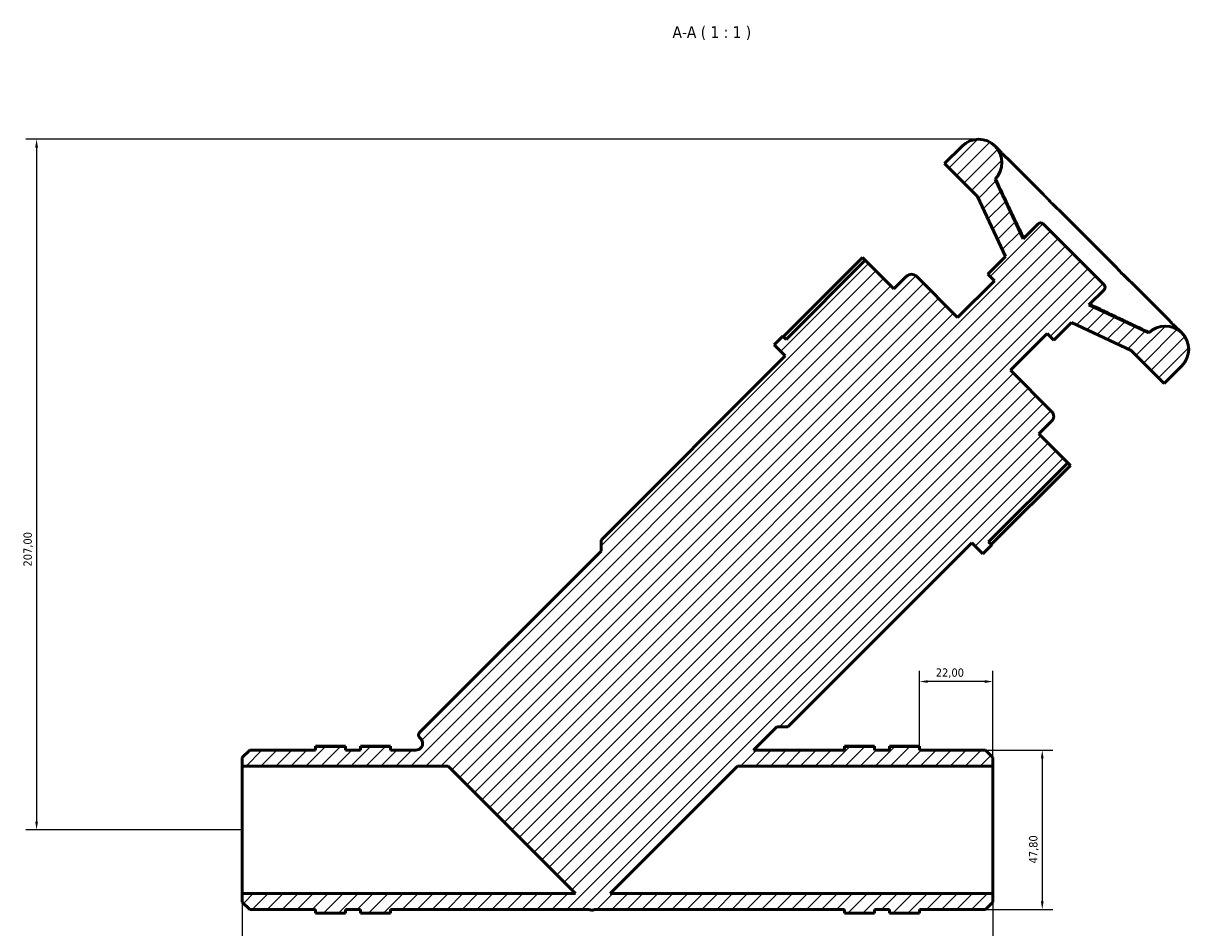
# Model space of a CAD drawing. Header units: millimetres. Extents: x 0 to 908, y 0 to 1069.
# Tile 6 of 6: x 263 to 612, y 797 to 1069. Entities that reach past the tile are written whole.
import ezdxf

# ---------------------------------------------------------------- set-up
doc = ezdxf.new("R2010")
doc.units = ezdxf.units.MM
for name, color, linetype, lineweight in [('Dimension (ISO)', 7, 'Continuous', 25), ('Hatch (ISO)', 7, 'Continuous', 18), ('Symbol (ISO)', 7, 'Continuous', 25), ('Visible (ISO)', 7, 'Continuous', 50)]:
    doc.layers.add(name, color=color, linetype=linetype, lineweight=lineweight)
doc.styles.add('Label Text (ISO)', font='tahoma.ttf')
doc.styles.add('Note Text (ISO)', font='tahoma.ttf')
doc.dimstyles.new('Default (ISO)', dxfattribs={"dimtxt": 2.5, "dimasz": 2.5, "dimexe": 3.175, "dimexo": 0, "dimgap": 0.762, "dimtad": 1, "dimrnd": 1e-08, "dimzin": 0, "dimtxsty": 'Note Text (ISO)', "dimcen": 0.09, "dimdle": 10, "dimclrd": 256, "dimclre": 256, "dimclrt": 232, "dimazin": 0, "dimtfac": 1.40208, "dimtmove": 0, "dimatfit": 3, "dimfxl": 1, "dimtolj": 1, "dimtzin": 0, "dimlwd": -1, "dimlwe": -1, "dimarcsym": 0})

# ---------------------------------------------------------------- blocks, each defined once
blk = doc.blocks.new('*D7')
at = {"layer": 'Defpoints', "color": 0, "transparency": 16777216}
for p in [(551.16, 850.7), (551.16, 802.9), (568.2, 802.9)]:
    blk.add_point(p, dxfattribs=at)
at = {"layer": 'Dimension (ISO)', "transparency": 16777216}
for p, q in [((551.16, 850.7), (571.38, 850.7)), ((568.2, 848.2), (568.2, 805.4)), ((551.16, 802.9), (571.38, 802.9))]:
    blk.add_line(p, q, dxfattribs=at)
for points in [[(567.79, 848.2), (568.62, 848.2), (568.2, 850.7)], [(567.79, 805.4), (568.62, 805.4), (568.2, 802.9)]]:
    blk.add_solid(points, dxfattribs=at)
at = {"layer": 'Dimension (ISO)', "color": 232, "true_color": 0xca0064, "transparency": 16777216, "insert": (564.26, 816.73), "char_height": 2.5, "attachment_point": 1, "rotation": 90, "style": 'Note Text (ISO)'}
blk.add_mtext('\\A1;47,80', dxfattribs=at)
blk = doc.blocks.new('*D8')
at = {"layer": 'Defpoints', "color": 0, "transparency": 16777216}
for p in [(531.41, 871.26), (531.41, 851.8), (553.41, 845.92)]:
    blk.add_point(p, dxfattribs=at)
at = {"layer": 'Dimension (ISO)', "transparency": 16777216}
for p, q in [((531.41, 851.8), (531.41, 874.43)), ((553.41, 845.92), (553.41, 874.43)), ((550.91, 871.26), (533.91, 871.26))]:
    blk.add_line(p, q, dxfattribs=at)
for points in [[(533.91, 871.67), (533.91, 870.84), (531.41, 871.26)], [(550.91, 871.67), (550.91, 870.84), (553.41, 871.26)]]:
    blk.add_solid(points, dxfattribs=at)
at = {"layer": 'Dimension (ISO)', "color": 232, "true_color": 0xca0064, "transparency": 16777216, "insert": (536.3, 875.19), "char_height": 2.5, "attachment_point": 1, "style": 'Note Text (ISO)'}
blk.add_mtext('\\A1;22,00', dxfattribs=at)
blk = doc.blocks.new('*D9')
at = {"layer": 'Defpoints', "color": 0, "transparency": 16777216}
for p in [(549.12, 1033.8), (266.79, 826.8), (328.41, 826.8)]:
    blk.add_point(p, dxfattribs=at)
at = {"layer": 'Dimension (ISO)', "transparency": 16777216}
for p, q in [((549.12, 1033.8), (263.62, 1033.8)), ((266.79, 1031.3), (266.79, 829.3)), ((328.41, 826.8), (263.62, 826.8))]:
    blk.add_line(p, q, dxfattribs=at)
for points in [[(266.38, 1031.3), (267.21, 1031.3), (266.79, 1033.8)], [(266.38, 829.3), (267.21, 829.3), (266.79, 826.8)]]:
    blk.add_solid(points, dxfattribs=at)
at = {"layer": 'Dimension (ISO)', "color": 232, "true_color": 0xca0064, "transparency": 16777216, "insert": (262.86, 905.75), "char_height": 2.5, "attachment_point": 1, "rotation": 90, "style": 'Note Text (ISO)'}
blk.add_mtext('\\A1;207,00', dxfattribs=at)
blk = doc.blocks.new('*D10')
at = {"layer": 'Defpoints', "color": 0, "transparency": 16777216}
for p in [(328.41, 807.68), (553.41, 807.68), (553.41, 778.22)]:
    blk.add_point(p, dxfattribs=at)
at = {"layer": 'Dimension (ISO)', "transparency": 16777216}
for p, q in [((328.41, 807.68), (328.41, 775.05)), ((553.41, 807.68), (553.41, 775.05)), ((330.91, 778.22), (550.91, 778.22))]:
    blk.add_line(p, q, dxfattribs=at)
for points in [[(330.91, 778.64), (330.91, 777.81), (328.41, 778.22)], [(550.91, 778.64), (550.91, 777.81), (553.41, 778.22)]]:
    blk.add_solid(points, dxfattribs=at)
at = {"layer": 'Dimension (ISO)', "color": 232, "true_color": 0xca0064, "transparency": 16777216, "insert": (450.36, 782.16), "char_height": 2.5, "attachment_point": 1, "style": 'Note Text (ISO)'}
blk.add_mtext('\\A1;225,00', dxfattribs=at)

msp = doc.modelspace()

# ---------------------------------------------------------------- hatches: boundary and pattern name
at = {"layer": 'Hatch (ISO)'}
h = msp.add_hatch(dxfattribs=at)
h.set_pattern_fill('ANSI31', color=256, scale=25.4, style=0)
h.set_pattern_definition([(45, (0, 0), (-2.245064, 2.245064), [])])
edge = h.paths.add_edge_path()
edge.add_line((330.661, 850.704), (328.411, 848.454))
edge.add_line((328.411, 848.454), (328.411, 845.923))
edge.add_line((328.411, 845.923), (390.11, 845.923))
edge.add_line((390.11, 845.923), (428.352, 807.681))
edge.add_line((428.352, 807.681), (328.411, 807.681))
edge.add_line((328.411, 807.681), (328.411, 805.151))
edge.add_line((328.411, 805.151), (330.661, 802.901))
edge.add_line((330.661, 802.901), (350.411, 802.901))
edge.add_line((350.411, 802.901), (350.411, 801.802))
edge.add_line((350.411, 801.802), (359.411, 801.802))
edge.add_line((359.411, 801.802), (359.411, 802.901))
edge.add_line((359.411, 802.901), (363.911, 802.901))
edge.add_line((363.911, 802.901), (363.911, 801.802))
edge.add_line((363.911, 801.802), (372.911, 801.802))
edge.add_line((372.911, 801.802), (372.911, 802.901))
edge.add_line((372.911, 802.901), (432.304, 802.901))
edge.add_ellipse((432.304, 800.901), major_axis=(0, 2), ratio=1, start_angle=341.0466, end_angle=360, ccw=False)
edge.add_spline(control_points=[(432.954, 802.792), (433.076, 802.75), (433.204, 802.732), (433.461, 802.742), (433.588, 802.772), (433.756, 802.845), (433.804, 802.871), (433.85, 802.901)], knot_values=[-0.1158586, -0.1158586, -0.1158586, -0.1158586, -0.0772391, -0.0772391, -0.0386195, -0.0386195, -0.0221918, -0.0221918, -0.0221918, -0.0221918], degree=3, periodic=0)
edge.add_line((433.85, 802.901), (508.911, 802.901))
edge.add_line((508.911, 802.901), (508.911, 801.802))
edge.add_line((508.911, 801.802), (517.911, 801.802))
edge.add_line((517.911, 801.802), (517.911, 802.901))
edge.add_line((517.911, 802.901), (522.411, 802.901))
edge.add_line((522.411, 802.901), (522.411, 801.802))
edge.add_line((522.411, 801.802), (531.411, 801.802))
edge.add_line((531.411, 801.802), (531.411, 802.901))
edge.add_line((531.411, 802.901), (551.161, 802.901))
edge.add_line((551.161, 802.901), (553.411, 805.151))
edge.add_line((553.411, 805.151), (553.411, 807.681))
edge.add_line((553.411, 807.681), (438.664, 807.681))
edge.add_line((438.664, 807.681), (476.906, 845.923))
edge.add_line((476.906, 845.923), (553.411, 845.923))
edge.add_line((553.411, 845.923), (553.411, 848.454))
edge.add_line((553.411, 848.454), (551.161, 850.704))
edge.add_line((551.161, 850.704), (531.411, 850.704))
edge.add_line((531.411, 850.704), (531.411, 851.802))
edge.add_line((531.411, 851.802), (522.411, 851.802))
edge.add_line((522.411, 851.802), (522.411, 850.704))
edge.add_line((522.411, 850.704), (517.911, 850.704))
edge.add_line((517.911, 850.704), (517.911, 851.802))
edge.add_line((517.911, 851.802), (508.911, 851.802))
edge.add_line((508.911, 851.802), (508.911, 850.704))
edge.add_line((508.911, 850.704), (481.686, 850.704))
edge.add_line((481.686, 850.704), (488.672, 857.689))
edge.add_line((488.672, 857.689), (491.965, 857.689))
edge.add_line((491.965, 857.689), (547.129, 912.853))
edge.add_line((547.129, 912.853), (550.422, 909.559))
edge.add_line((550.422, 909.559), (553.057, 912.194))
edge.add_line((553.057, 912.194), (552.118, 913.133))
edge.add_line((552.118, 913.133), (575.83, 936.845))
edge.add_line((575.83, 936.845), (567.218, 945.457))
edge.add_line((567.218, 945.457), (571.024, 949.262))
edge.add_ellipse((569.56, 950.726), major_axis=(1.464, -1.464), ratio=1, start_angle=0, end_angle=90)
edge.add_line((571.024, 952.19), (558.655, 964.558))
edge.add_line((558.655, 964.558), (569.682, 975.585))
edge.add_line((569.682, 975.585), (571.658, 973.609))
edge.add_line((571.658, 973.609), (576.927, 978.878))
edge.add_line((576.927, 978.878), (594.896, 970.5))
edge.add_line((594.896, 970.5), (604.776, 960.62))
edge.add_line((604.776, 960.62), (610.045, 965.889))
edge.add_ellipse((605.105, 970.829), major_axis=(4.94, -4.94), ratio=1, start_angle=0, end_angle=180)
edge.add_line((600.165, 975.769), (582.197, 984.148))
edge.add_line((582.197, 984.148), (586.734, 988.685))
edge.add_ellipse((586.002, 989.417), major_axis=(0.732, -0.732), ratio=1, start_angle=0, end_angle=90)
edge.add_line((586.734, 990.149), (568.438, 1008.445))
edge.add_ellipse((567.706, 1007.713), major_axis=(0.732, 0.732), ratio=1, start_angle=0, end_angle=90)
edge.add_line((566.974, 1008.445), (562.437, 1003.908))
edge.add_line((562.437, 1003.908), (554.058, 1021.876))
edge.add_ellipse((549.118, 1026.816), major_axis=(4.94, -4.94), ratio=1, start_angle=0, end_angle=180)
edge.add_line((544.178, 1031.756), (538.909, 1026.487))
edge.add_line((538.909, 1026.487), (548.789, 1016.607))
edge.add_line((548.789, 1016.607), (557.167, 998.638))
edge.add_line((557.167, 998.638), (551.898, 993.369))
edge.add_line((551.898, 993.369), (553.874, 991.393))
edge.add_line((553.874, 991.393), (542.847, 980.366))
edge.add_line((542.847, 980.366), (530.479, 992.735))
edge.add_ellipse((529.015, 991.271), major_axis=(1.464, 1.464), ratio=1, start_angle=0, end_angle=90)
edge.add_line((527.551, 992.735), (523.746, 988.929))
edge.add_line((523.746, 988.929), (515.134, 997.541))
edge.add_line((515.134, 997.541), (491.422, 973.829))
edge.add_line((491.422, 973.829), (490.483, 974.768))
edge.add_line((490.483, 974.768), (487.848, 972.133))
edge.add_line((487.848, 972.133), (491.142, 968.84))
edge.add_line((491.142, 968.84), (435.978, 913.676))
edge.add_line((435.978, 913.676), (435.978, 910.383))
edge.add_line((435.978, 910.383), (381.546, 855.951))
edge.add_ellipse((382.278, 855.219), major_axis=(-0.732, 0.732), ratio=1, start_angle=0, end_angle=90)
edge.add_line((381.546, 854.487), (381.916, 854.118))
edge.add_spline(control_points=[(381.916, 854.118), (382.012, 854.021), (382.098, 853.915), (382.248, 853.687), (382.311, 853.566), (382.457, 853.196), (382.505, 852.938), (382.498, 852.417), (382.443, 852.16), (382.239, 851.681), (382.092, 851.463), (381.721, 851.097), (381.502, 850.952), (381.02, 850.755), (380.762, 850.704), (380.501, 850.704)], knot_values=[-0.4725363, -0.4725363, -0.4725363, -0.4725363, -0.4315904, -0.4315904, -0.3906445, -0.3906445, -0.3125156, -0.3125156, -0.2343867, -0.2343867, -0.1562578, -0.1562578, -0.0781289, -0.0781289, 0, 0, 0, 0], degree=3, periodic=0)
edge.add_line((380.501, 850.704), (372.911, 850.704))
edge.add_line((372.911, 850.704), (372.911, 851.802))
edge.add_line((372.911, 851.802), (363.911, 851.802))
edge.add_line((363.911, 851.802), (363.911, 850.704))
edge.add_line((363.911, 850.704), (359.411, 850.704))
edge.add_line((359.411, 850.704), (359.411, 851.802))
edge.add_line((359.411, 851.802), (350.411, 851.802))
edge.add_line((350.411, 851.802), (350.411, 850.704))
edge.add_line((350.411, 850.704), (330.661, 850.704))

# ---------------------------------------------------------------- linework, layer by layer
at = {"layer": 'Visible (ISO)'}
for p, q in [((544.178, 1031.756), (538.909, 1026.487)), ((555.061, 1030.753), (554.058, 1031.756)), ((568.217, 1017.597), (557.715, 1028.099)), ((538.909, 1026.487), (548.789, 1016.607)), ((562.437, 1003.908), (554.058, 1021.876)), ((554.344, 1021.59), (554.058, 1021.876)), ((548.789, 1016.607), (557.167, 998.638)), ((589.477, 996.337), (574.626, 1011.188)), ((566.974, 1008.445), (562.437, 1003.908)), ((586.734, 990.149), (568.438, 1008.445)), ((490.62, 974.63), (514.332, 998.343)), ((515.134, 997.541), (491.422, 973.829)), ((514.332, 998.343), (515.134, 997.541)), ((523.746, 988.929), (515.134, 997.541)), ((557.167, 998.638), (551.898, 993.369)), ((527.551, 992.735), (523.746, 988.929)), ((542.847, 980.366), (530.479, 992.735)), ((551.898, 993.369), (553.874, 991.393)), ((553.874, 991.393), (542.847, 980.366)), ((582.197, 984.148), (586.734, 988.685)), ((606.388, 979.426), (595.886, 989.928)), ((600.165, 975.769), (582.197, 984.148)), ((571.658, 973.609), (576.927, 978.878)), ((576.927, 978.878), (594.896, 970.5)), ((490.483, 974.768), (487.848, 972.133)), ((491.422, 973.829), (490.483, 974.768)), ((558.655, 964.558), (569.682, 975.585)), ((569.682, 975.585), (571.658, 973.609)), ((600.165, 975.769), (599.879, 976.055)), ((610.045, 975.769), (609.042, 976.772)), ((487.848, 972.133), (491.142, 968.84)), ((491.142, 968.84), (435.978, 913.676)), ((594.896, 970.5), (604.776, 960.62)), ((571.024, 952.19), (558.655, 964.558)), ((604.776, 960.62), (610.045, 965.889)), ((567.218, 945.457), (571.024, 949.262)), ((575.83, 936.845), (567.218, 945.457)), ((552.118, 913.133), (575.83, 936.845)), ((575.83, 936.845), (576.631, 936.043)), ((576.631, 936.043), (552.919, 912.331)), ((435.978, 913.676), (435.978, 910.383)), ((491.965, 857.689), (547.129, 912.853)), ((547.129, 912.853), (550.422, 909.559)), ((550.422, 909.559), (553.057, 912.194)), ((553.057, 912.194), (552.118, 913.133)), ((435.978, 910.383), (381.546, 855.951)), ((481.686, 850.704), (488.672, 857.689)), ((488.672, 857.689), (491.965, 857.689)), ((381.546, 854.487), (381.916, 854.118)), ((330.661, 850.704), (328.411, 848.454)), ((350.411, 850.704), (330.661, 850.704)), ((350.411, 851.802), (350.411, 851.856)), ((350.411, 851.856), (359.411, 851.856)), ((359.411, 851.802), (350.411, 851.802)), ((350.411, 851.802), (350.411, 850.704)), ((359.411, 851.802), (359.411, 851.856)), ((359.411, 850.704), (359.411, 851.802)), ((363.911, 850.704), (359.411, 850.704)), ((363.911, 851.856), (372.911, 851.856)), ((363.911, 851.856), (363.911, 851.802)), ((372.911, 851.802), (363.911, 851.802)), ((363.911, 851.802), (363.911, 850.704)), ((372.911, 851.856), (372.911, 851.802)), ((372.911, 850.704), (372.911, 851.802)), ((380.501, 850.704), (372.911, 850.704)), ((508.911, 850.704), (481.686, 850.704)), ((517.911, 851.856), (508.911, 851.856)), ((508.911, 851.856), (508.911, 851.802)), ((517.911, 851.802), (508.911, 851.802)), ((508.911, 851.802), (508.911, 850.704)), ((517.911, 851.802), (517.911, 851.856)), ((517.911, 850.704), (517.911, 851.802)), ((522.411, 850.704), (517.911, 850.704)), ((522.411, 851.856), (522.411, 851.802)), ((531.411, 851.856), (522.411, 851.856)), ((531.411, 851.802), (522.411, 851.802)), ((522.411, 851.802), (522.411, 850.704)), ((531.411, 851.802), (531.411, 851.856)), ((531.411, 850.704), (531.411, 851.802)), ((551.161, 850.704), (531.411, 850.704)), ((553.411, 848.454), (551.161, 850.704)), ((328.411, 848.454), (328.411, 845.923)), ((328.411, 845.923), (390.11, 845.923)), ((328.411, 807.681), (328.411, 845.923)), ((390.11, 845.923), (428.352, 807.681)), ((438.664, 807.681), (476.906, 845.923)), ((476.906, 845.923), (553.411, 845.923)), ((553.411, 845.923), (553.411, 848.454)), ((553.411, 807.681), (553.411, 845.923)), ((428.352, 807.681), (328.411, 807.681)), ((328.411, 807.681), (328.411, 805.151)), ((553.411, 807.681), (438.664, 807.681)), ((553.411, 805.151), (553.411, 807.681)), ((328.411, 805.151), (330.661, 802.901)), ((551.161, 802.901), (553.411, 805.151)), ((330.661, 802.901), (350.411, 802.901)), ((350.411, 802.901), (350.411, 801.802)), ((350.411, 801.802), (359.411, 801.802)), ((359.411, 801.802), (359.411, 802.901)), ((359.411, 802.901), (363.911, 802.901)), ((363.911, 802.901), (363.911, 801.802)), ((363.911, 801.802), (372.911, 801.802)), ((372.911, 801.802), (372.911, 802.901)), ((372.911, 802.901), (432.304, 802.901)), ((433.85, 802.901), (508.911, 802.901)), ((508.911, 802.901), (508.911, 801.802)), ((508.911, 801.802), (517.911, 801.802)), ((517.911, 801.802), (517.911, 802.901)), ((517.911, 802.901), (522.411, 802.901)), ((522.411, 802.901), (522.411, 801.802)), ((522.411, 801.802), (531.411, 801.802)), ((531.411, 801.802), (531.411, 802.901)), ((531.411, 802.901), (551.161, 802.901))]:
    msp.add_line(p, q, dxfattribs=at)
for centre, radius, start, end in [((549.118, 1026.816), 6.986, 315, 135), ((567.706, 1007.713), 1.035, 45, 135), ((529.015, 991.271), 2.07, 45, 135), ((586.002, 989.417), 1.035, 315, 45), ((605.105, 970.829), 6.986, 315, 135), ((569.56, 950.726), 2.07, 315, 45), ((382.278, 855.219), 1.035, 135, 225), ((432.304, 800.901), 2, 71.0466, 90)]:
    msp.add_arc(centre, radius, start, end, dxfattribs=at)
for points, knots in [([(557.715, 1028.099), (557.644, 1028.17), (557.596, 1028.207), (557.442, 1028.328), (557.36, 1028.386), (557.139, 1028.565), (557.01, 1028.679), (556.7, 1028.984), (556.521, 1029.173), (556.107, 1029.629), (555.873, 1029.895), (555.437, 1030.367), (555.257, 1030.557), (555.061, 1030.753)], [1.19188983, 1.19188983, 1.19188983, 1.19188983, 1.26878628, 1.26878628, 1.46790958, 1.46790958, 1.66703288, 1.66703288, 1.86615617, 1.86615617, 2.06527947, 2.06527947, 2.18750632, 2.18750632, 2.18750632, 2.18750632]), ([(562.67, 1004.141), (562.227, 1005.045), (561.787, 1005.95), (560.759, 1008.08), (560.171, 1009.304), (559, 1011.756), (558.416, 1012.983), (557.251, 1015.438), (556.67, 1016.666), (555.508, 1019.124), (554.929, 1020.353), (554.349, 1021.583)], [0.7328254, 0.7328254, 0.7328254, 0.7328254, 1.0354295, 1.0354295, 1.4432934, 1.4432934, 1.8511572, 1.8511572, 2.259021, 2.259021, 2.6668849, 2.6668849, 2.6668849, 2.6668849]), ([(574.626, 1011.188), (574.246, 1011.568), (573.846, 1011.942), (573.029, 1012.706), (572.612, 1013.097), (571.769, 1013.914), (571.343, 1014.339), (570.483, 1015.226), (570.048, 1015.688), (569.156, 1016.633), (568.698, 1017.116), (568.217, 1017.597)], [1.19188126, 1.19188126, 1.19188126, 1.19188126, 1.39100107, 1.39100107, 1.59012088, 1.59012088, 1.78924068, 1.78924068, 1.98836049, 1.98836049, 2.18748029, 2.18748029, 2.18748029, 2.18748029]), ([(595.886, 989.928), (595.405, 990.409), (594.922, 990.866), (593.977, 991.759), (593.515, 992.194), (592.628, 993.054), (592.203, 993.48), (591.386, 994.323), (590.995, 994.74), (590.231, 995.557), (589.857, 995.957), (589.477, 996.337)], [1.19188126, 1.19188126, 1.19188126, 1.19188126, 1.39100106, 1.39100106, 1.59012087, 1.59012087, 1.78924068, 1.78924068, 1.98836048, 1.98836048, 2.18748029, 2.18748029, 2.18748029, 2.18748029]), ([(599.872, 976.06), (598.642, 976.64), (597.413, 977.219), (594.955, 978.381), (593.727, 978.962), (591.272, 980.127), (590.045, 980.711), (587.593, 981.882), (586.369, 982.47), (584.239, 983.498), (583.334, 983.938), (582.43, 984.381)], [0.5265837, 0.5265837, 0.5265837, 0.5265837, 0.9344476, 0.9344476, 1.3423115, 1.3423115, 1.7501753, 1.7501753, 2.1580392, 2.1580392, 2.4606433, 2.4606433, 2.4606433, 2.4606433]), ([(609.042, 976.772), (608.723, 977.091), (608.42, 977.367), (607.879, 977.855), (607.642, 978.066), (607.244, 978.438), (607.085, 978.598), (606.835, 978.871), (606.745, 978.982), (606.594, 979.18), (606.573, 979.241), (606.388, 979.426)], [1.19188989, 1.19188989, 1.19188989, 1.19188989, 1.39101322, 1.39101322, 1.59013655, 1.59013655, 1.78925988, 1.78925988, 1.9883832, 1.9883832, 2.18750653, 2.18750653, 2.18750653, 2.18750653]), ([(381.916, 854.118), (382.012, 854.021), (382.098, 853.915), (382.248, 853.687), (382.311, 853.566), (382.457, 853.196), (382.505, 852.938), (382.498, 852.417), (382.443, 852.16), (382.239, 851.681), (382.092, 851.463), (381.721, 851.097), (381.502, 850.952), (381.02, 850.755), (380.762, 850.704), (380.501, 850.704)], [-0.47253629, -0.47253629, -0.47253629, -0.47253629, -0.43159038, -0.43159038, -0.39064447, -0.39064447, -0.31251558, -0.31251558, -0.23438668, -0.23438668, -0.15625779, -0.15625779, -0.07812889, -0.07812889, 0, 0, 0, 0]), ([(432.954, 802.792), (433.076, 802.75), (433.204, 802.732), (433.461, 802.742), (433.588, 802.772), (433.756, 802.845), (433.804, 802.871), (433.85, 802.901)], [-0.115858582, -0.115858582, -0.115858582, -0.115858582, -0.077239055, -0.077239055, -0.038619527, -0.038619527, -0.022191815, -0.022191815, -0.022191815, -0.022191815])]:
    msp.add_open_spline(points, degree=3, knots=knots, dxfattribs=at)
for points in [[(554.344, 1021.59), (554.346, 1021.588), (554.348, 1021.585), (554.349, 1021.583)], [(599.872, 976.06), (599.874, 976.059), (599.877, 976.057), (599.879, 976.055)]]:
    msp.add_open_spline(points, degree=3, dxfattribs=at)

# ---------------------------------------------------------------- texts
at = {"layer": 'Symbol (ISO)', "insert": (457.389, 1063.552), "char_height": 3.5, "attachment_point": 7, "style": 'Label Text (ISO)'}
msp.add_mtext('A-A ( 1 : 1 )', dxfattribs=at)

# ---------------------------------------------------------------- dimensions: what is measured, and where the dimension line sits
at = {"layer": 'Dimension (ISO)'}
for base, p1, p2, angle, picture, middle in [((266.793, 826.802), (549.118, 1033.802), (328.411, 826.802), 90, '*D9', (266.793, 910.802)), ((531.411, 871.258), (553.411, 845.923), (531.411, 851.802), 180, '*D8', (540.411, 871.258)), ((568.205, 802.901), (551.161, 850.704), (551.161, 802.901), 90, '*D7', (568.205, 820.897)), ((553.411, 778.224), (328.411, 807.681), (553.411, 807.681), 180, '*D10', (455.411, 778.224))]:
    dim = msp.add_linear_dim(base=base, p1=p1, p2=p2, angle=angle, dimstyle='Default (ISO)', override={"dimdec": 2, "dimtp": 0, "dimtm": 0, "dimtdec": 2, "dimtofl": 0, "dimatfit": 1}, dxfattribs=at)
    dim.commit()
    dim.dimension.update_dxf_attribs({"geometry": picture, "text_midpoint": middle, "dimtype": 160})

doc.saveas('drawing.dxf')
